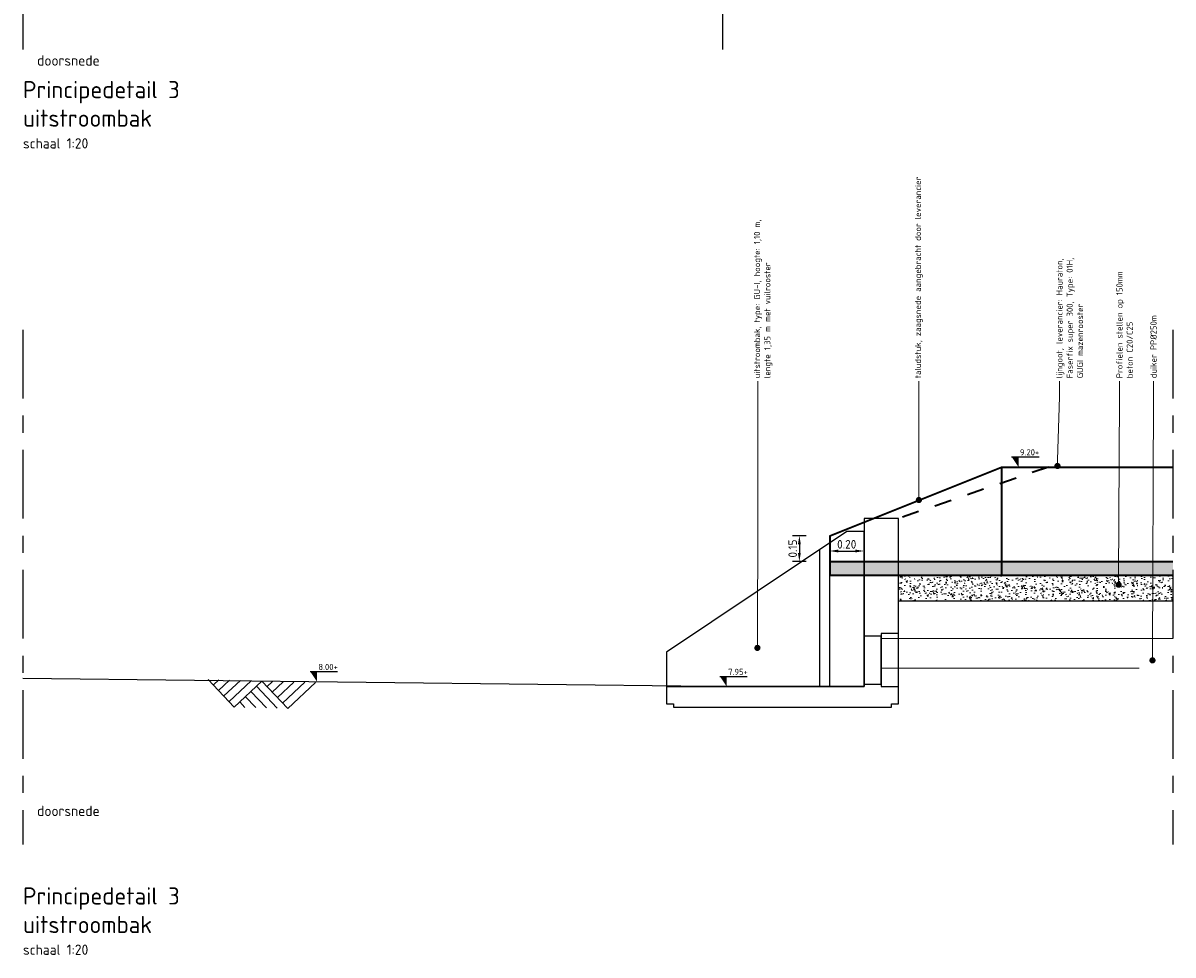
# Model space of a CAD drawing. Header units: metres. Extents: x 2158 to 2361, y 3646 to 3696.
# Tile 1 of 44: x 2174.4 to 2181.1, y 3666.8 to 3672.24. Entities that reach past the tile are written whole.
import ezdxf
from ezdxf import colors
from ezdxf.entities.mleader import LeaderData, LeaderLine
from ezdxf.math import Vec2, Vec3

# ---------------------------------------------------------------- set-up
doc = ezdxf.new("R2010")
doc.units = ezdxf.units.M
doc.header["$LTSCALE"] = 5
doc.linetypes.add('HIDDEN', pattern=[9.525, 6.35, -3.175])
doc.linetypes.add('XX-AFBREEK', pattern=[7, 4, -1, 1, -1])
for name, color, linetype, lineweight in [('N-WE-GW-MAAIVELD-SD', 90, 'Continuous', 25), ('N-WE-RI-HWA-BETONVORM-V', 254, 'Continuous', 18), ('N-WE-RI-HWA-duiker-G', 150, 'Continuous', 18), ('N-WE-RI-HWA_GOOT_LIJNGOOT-G gesloten', 1, 'Continuous', 35), ('N-WE-RI-HWA_GOOT_LIJNGOOT-V gesloten', 253, 'Continuous', 18), ('N-WE-RI-HWA_uitstroombak-G', 3, 'Continuous', 25), ('X-XX-AL-AANPIJLING-T18', 10, 'Continuous', 15), ('X-XX-AL-AFBREEKLIJN-GD', 7, 'XX-AFBREEK', 25), ('X-XX-AL-PEILMAAT-SD', 7, 'Continuous', 25), ('X-XX-AL-T18', 10, 'Continuous', 15)]:
    doc.layers.add(name, color=color, linetype=linetype, lineweight=lineweight)
doc.layers.add('TM00_MAATVOERING', color=1, linetype='Continuous')
doc.styles.add('NLCS-ISO', font='NLCS-ISO.ttf')
doc.styles.add('NLCS-ISO-M20-T25', font='NLCS-ISO.ttf', dxfattribs={"height": 0.05})
doc.styles.add('NLCS-ISO-M20-T50', font='NLCS-ISO.ttf', dxfattribs={"height": 0.1})
doc.dimstyles.new('NLCS-M20-T25-PIJL_L2_H2', dxfattribs={"dimscale": 0.02, "dimtxt": 2.5, "dimasz": 2.5, "dimexe": 2, "dimexo": 2, "dimgap": 0.7, "dimtad": 1, "dimzin": 0, "dimdsep": 46, "dimtxsty": 'NLCS-ISO-M20-T25', "dimcen": 0, "dimdle": 2, "dimclrd": 256, "dimclre": 256, "dimclrt": 256, "dimazin": 0, "dimtfac": 1, "dimtdec": 3, "dimtofl": 0, "dimtmove": 0, "dimatfit": 3, "dimfxl": 2, "dimfxlon": 1, "dimtfillclr": 256, "dimtolj": 1, "dimtzin": 0, "dimlwd": -1, "dimlwe": -1, "dimarcsym": 0})

# ---------------------------------------------------------------- blocks, each defined once
blk = doc.blocks.new('*D62')
at = {"layer": 'Defpoints', "color": 0, "transparency": 16777216}
for p in [(2179.1017, 3669.2485), (2178.9249, 3669.0985), (2179.1017, 3669.0985)]:
    blk.add_point(p, dxfattribs=at)
at = {"layer": 'TM00_MAATVOERING', "transparency": 16777216}
for p, q in [((2178.9649, 3669.2485), (2178.8849, 3669.2485)), ((2178.9249, 3669.1985), (2178.9249, 3669.1485)), ((2178.9649, 3669.0985), (2178.8849, 3669.0985))]:
    blk.add_line(p, q, dxfattribs=at)
for points in [[(2178.9166, 3669.1985), (2178.9333, 3669.1985), (2178.9249, 3669.2485)], [(2178.9166, 3669.1485), (2178.9333, 3669.1485), (2178.9249, 3669.0985)]]:
    blk.add_solid(points, dxfattribs=at)
at = {"layer": 'TM00_MAATVOERING', "transparency": 16777216, "insert": (2178.8859, 3669.1735), "char_height": 0.05, "attachment_point": 5, "rotation": 90, "style": 'NLCS-ISO-M20-T25'}
blk.add_mtext('\\A1;0.15', dxfattribs=at)
blk = doc.blocks.new('*D63')
at = {"layer": 'Defpoints', "color": 0, "ltscale": 0.2, "transparency": 16777216}
for p in [(2179.3017, 3669.1592), (2179.3017, 3669.0985), (2179.1017, 3669.0185)]:
    blk.add_point(p, dxfattribs=at)
at = {"layer": 'TM00_MAATVOERING', "ltscale": 0.2, "transparency": 16777216}
for p, q in [((2179.1017, 3669.1192), (2179.1017, 3669.1992)), ((2179.3017, 3669.1385), (2179.3017, 3669.1992)), ((2179.1517, 3669.1592), (2179.2517, 3669.1592))]:
    blk.add_line(p, q, dxfattribs=at)
for points in [[(2179.1517, 3669.1675), (2179.1517, 3669.1509), (2179.1017, 3669.1592)], [(2179.2517, 3669.1675), (2179.2517, 3669.1509), (2179.3017, 3669.1592)]]:
    blk.add_solid(points, dxfattribs=at)
at = {"layer": 'TM00_MAATVOERING', "ltscale": 0.2, "transparency": 16777216, "insert": (2179.2008, 3669.1982), "char_height": 0.05, "attachment_point": 5, "style": 'NLCS-ISO-M20-T25'}
blk.add_mtext('\\A1;0.20', dxfattribs=at)
blk = doc.blocks.new('SGW-GRONDWERK_MAAIVELD-SOD')
at = {"color": 0, "ltscale": 0.1}
for p, q in [((3.13, -3.12), (0, 0)), ((3.75, -2.5), (1.25, 0)), ((4.37, -1.87), (2.5, 0)), ((6.25, 0), (3.13, -3.12)), ((5, -1.25), (3.75, 0)), ((5.62, -0.62), (5, 0)), ((9.38, -3.12), (6.25, 0)), ((10, -2.5), (7.5, 0)), ((10.63, -1.87), (8.75, 0)), ((12.5, 0), (9.38, -3.12)), ((11.25, -1.25), (10, 0)), ((11.88, -0.62), (11.25, 0)), ((6.87, -0.62), (4.37, -3.12)), ((7.5, -1.25), (5.62, -3.12)), ((8.12, -1.87), (6.87, -3.12)), ((8.75, -2.5), (8.12, -3.12))]:
    blk.add_line(p, q, dxfattribs=at)
blk = doc.blocks.new('_Dot')
at = {"color": 0, "linetype": 'ByBlock', "lineweight": -2}
blk.add_line((-0.5, 0), (-1, 0), dxfattribs=at)
at = {"color": 0, "linetype": 'ByBlock', "const_width": 0.5}
blk.add_lwpolyline([(-0.25, 0, 1), (0.25, 0, 1)], format="xyb", close=True, dxfattribs=at)
blk = doc.blocks.new('SAL-PEILMAAT_INFRACAD_H01-SOD')
blk.add_line((-2, 3), (6, 3))
blk.add_solid([(-2, 3), (0, 3), (0, 0)])
at = {"style": 'NLCS-ISO'}
blk.add_attdef('...', (0.4, 3.4), '', height=1.8, dxfattribs=at)

msp = doc.modelspace()

# ---------------------------------------------------------------- hatches: boundary and pattern name
at = {"layer": 'N-WE-RI-HWA-BETONVORM-V'}
h = msp.add_hatch(dxfattribs=at)
h.set_pattern_fill('ACO-BETON_LICHT', color=256, scale=0.02, pattern_type=2)
h.set_pattern_definition([(50, (0, 0), (0.0728738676, -0.0063756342), [0.00762, -0.08382]), (355, (0, 0), (-0.0140971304, 0.0764226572), [0.006096, -0.067056]), (100.451, (0.00607, -0.00053), (0.0587770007, 0.0700466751), [0.006476, -0.071236]), (46.1842, (0, 0.02032), (0.1084316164, -0.0168169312), [0.01143, -0.12573]), (96.6356, (0.00904, 0.01892), (0.0949616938, 0.0989702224), [0.009714, -0.106854]), (351.184, (0, 0.02032), (0.0949618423, 0.098970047), [0.009144, -0.100584]), (21, (0.01016, 0.01524), (0.0606459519, -0.0409062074), [0.00762, -0.08382]), (326, (0.01016, 0.01524), (0.0247208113, 0.0736751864), [0.006096, -0.067056]), (71.4514, (0.015214, 0.01183), (0.0853665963, 0.0327691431), [0.006476, -0.071236]), (37.5, (0, 0), (0.0012354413, 0.03382201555), [0, -0.0662432, 0, -0.068072, 0, -0.06731]), (7.5, (0, 0), (0.026727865, 0.04007222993), [0, -0.0388112, 0, -0.0647192, 0, -0.025654]), (327.5, (-0.022657, 0), (0.05423623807, -0.0022914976), [0, -0.0254, 0, -0.079248, 0, -0.105156]), (317.5, (-0.032817, 0), (0.05925167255, 0.0101705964), [0, -0.03302, 0, -0.0526288, 0, -0.074676])])
h.paths.add_polyline_path([(2181.1017, 3668.8685), (2181.1017, 3669.0185), (2179.5017, 3669.0185), (2179.5017, 3668.8685)])
at = {"layer": 'N-WE-RI-HWA_GOOT_LIJNGOOT-V gesloten', "ltscale": 0.2}
h = msp.add_hatch(color=256, dxfattribs=at)
h.dxf.hatch_style = 1
h.paths.add_polyline_path([(2179.3017, 3669.0985), (2179.1067, 3669.0985), (2179.1017, 3669.0952), (2179.1017, 3669.0185), (2179.3017, 3669.0185)])
h = msp.add_hatch(color=256, dxfattribs=at)
h.dxf.hatch_style = 1
h.paths.add_polyline_path([(2180.1017, 3669.0985), (2179.1017, 3669.0985), (2179.1017, 3669.0185), (2180.1017, 3669.0185)])
h = msp.add_hatch(color=256, dxfattribs=at)
h.dxf.hatch_style = 1
h.paths.add_polyline_path([(2181.1017, 3669.0985), (2180.1017, 3669.0985), (2180.1017, 3669.0185), (2181.1017, 3669.0185)])

# ---------------------------------------------------------------- linework, layer by layer
at = {"layer": 'N-WE-GW-MAAIVELD-SD'}
msp.add_line((2179.5017, 3668.8685), (2181.1017, 3668.8685), dxfattribs=at)
at = {"layer": 'N-WE-GW-MAAIVELD-SD', "ltscale": 0.2}
msp.add_lwpolyline([(2178.4017, 3668.3685), (2174.4017, 3668.415)], dxfattribs=at)
at = {"layer": 'N-WE-RI-HWA-duiker-G'}
for points in [[(2179.4017, 3668.6485), (2181.1017, 3668.6485)], [(2179.4017, 3668.4769), (2180.9044, 3668.4769)]]:
    msp.add_lwpolyline(points, dxfattribs=at)
at = {"layer": 'N-WE-RI-HWA_GOOT_LIJNGOOT-G gesloten'}
msp.add_line((2179.1017, 3669.2485), (2179.1017, 3669.0185), dxfattribs=at)
for points in [[(2179.1017, 3669.2485), (2180.1017, 3669.6485), (2181.1017, 3669.6485)], [(2180.1017, 3669.6485), (2180.1017, 3669.0185)], [(2179.1017, 3669.2485), (2179.1017, 3669.0185)], [(2179.1017, 3669.0985), (2181.1017, 3669.0985)], [(2179.1017, 3669.0185), (2181.1017, 3669.0185)]]:
    msp.add_lwpolyline(points, dxfattribs=at)
at = {"layer": 'N-WE-RI-HWA_GOOT_LIJNGOOT-G gesloten', "linetype": 'HIDDEN', "ltscale": 0.001}
msp.add_lwpolyline([(2180.3767, 3669.6485), (2179.5017, 3669.3485)], dxfattribs=at)
at = {"layer": 'N-WE-RI-HWA_uitstroombak-G'}
msp.add_lwpolyline([(2178.1517, 3668.2685), (2178.1917, 3668.2685), (2178.1917, 3668.2485), (2179.4617, 3668.2485), (2179.4617, 3668.2685), (2179.5017, 3668.2685), (2179.5017, 3669.3485), (2179.3017, 3669.3485), (2179.3017, 3668.3685), (2178.1517, 3668.3685)], close=True, dxfattribs=at)
for points in [[(2179.3017, 3669.2735), (2179.2017, 3669.2735), (2178.1517, 3668.5685), (2178.1517, 3668.3685), (2179.3017, 3668.3685), (2179.3017, 3669.2735)], [(2179.1017, 3669.2064), (2179.0417, 3669.1661), (2179.0417, 3668.3685), (2179.1017, 3668.3685), (2179.1017, 3669.2064)], [(2179.4017, 3668.3835), (2179.4017, 3668.6633), (2179.3017, 3668.6633), (2179.3017, 3668.3835), (2179.4017, 3668.3835)], [(2179.5017, 3668.3685), (2179.5017, 3668.6783), (2179.4017, 3668.6783), (2179.4017, 3668.3685), (2179.5017, 3668.3685)]]:
    msp.add_lwpolyline(points, dxfattribs=at)
at = {"layer": 'X-XX-AL-AFBREEKLIJN-GD', "ltscale": 0.02}
for p, q in [((2174.4017, 3674.5398), (2174.4017, 3672.0833)), ((2178.4772, 3674.5398), (2178.4772, 3672.0833)), ((2174.4017, 3670.4485), (2174.4017, 3667.4485)), ((2181.1017, 3670.4485), (2181.1017, 3667.4485))]:
    msp.add_line(p, q, dxfattribs=at)

# ---------------------------------------------------------------- block references
at = {"layer": 'N-WE-GW-MAAIVELD-SD', "ltscale": 0.2, "xscale": -0.05000000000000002, "yscale": 0.05000000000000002, "zscale": 0.05000000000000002, "rotation": 358.3153156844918}
msp.add_blockref('SGW-GRONDWERK_MAAIVELD-SOD', (2176.1055, 3668.3918), dxfattribs=at)
at = {"layer": 'X-XX-AL-PEILMAAT-SD', "xscale": 0.02, "yscale": 0.02, "zscale": 0.02}
for p, values in [((2180.2017, 3669.6485), {'...': '9.20+'}), ((2176.1145, 3668.3973), {'...': '8.00+'}), ((2178.5017, 3668.3685), {'...': '7.95+'})]:
    msp.add_blockref('SAL-PEILMAAT_INFRACAD_H01-SOD', p, dxfattribs=at).add_auto_attribs(values)

# ---------------------------------------------------------------- texts
at = {"layer": 'X-XX-AL-T18', "char_height": 0.1, "width": 5.841356, "attachment_point": 1, "style": 'NLCS-ISO-M20-T50'}
for s, insert in [('{\\H0.6x;\\C3;doorsnede}', (2174.484, 3672.0485)), ('{\\C4;Principedetail 3\\Puitstroombak\\P\\H0.6x;\\C3;schaal 1:20}', (2174.4017, 3671.8989)), ('{\\H0.6x;\\C3;doorsnede}', (2174.484, 3667.6741)), ('{\\C4;Principedetail 3\\Puitstroombak\\P\\H0.6x;\\C3;schaal 1:20}', (2174.4017, 3667.1985))]:
    msp.add_mtext(s, dxfattribs=dict(at, insert=insert))

# ---------------------------------------------------------------- dimensions: what is measured, and where the dimension line sits
at = {"layer": 'TM00_MAATVOERING'}
dim = msp.add_linear_dim(base=(2178.9249, 3669.0985), p1=(2179.1017, 3669.2485), p2=(2179.1017, 3669.0985), angle=90, dimstyle='NLCS-M20-T25-PIJL_L2_H2', dxfattribs=at)
dim.commit()
dim.dimension.update_dxf_attribs({"geometry": '*D62', "text_midpoint": (2178.8859, 3669.1735)})
at = {"layer": 'TM00_MAATVOERING', "ltscale": 0.2}
dim = msp.add_linear_dim(base=(2179.3017, 3669.1592), p1=(2179.1017, 3669.0185), p2=(2179.3017, 3669.0985), dimstyle='NLCS-M20-T25-PIJL_L2_H2', dxfattribs=at)
dim.commit()
dim.dimension.update_dxf_attribs({"geometry": '*D63', "text_midpoint": (2179.2008, 3669.1592), "dimtype": 160})

# ---------------------------------------------------------------- leaders
at = {"layer": 'X-XX-AL-AANPIJLING-T18'}
ml = msp.add_multileader_mtext('Standard', dxfattribs=at)
ml.set_content('{\\C2;uitstroombak, type: GU-I, hoogte: 1,10 m, \\Plengte 1,35 m met vuilrooster}', color=256, style='NLCS-ISO-M20-T50')
ml.set_leader_properties(color=256, linetype='ByLayer', lineweight=-1)
ml.set_arrow_properties(name='DOT')
ml.build(insert=Vec2(0, 0))
ml.multileader.update_dxf_attribs({"text_right_attachment_type": 5, "dogleg_length": 0.045, "arrow_head_size": 0.036})
ctx = ml.context
ctx.base_point, ctx.char_height, ctx.arrow_head_size, ctx.landing_gap_size, ctx.plane_origin, ctx.plane_x_axis, ctx.plane_y_axis = Vec3(2178.6837, 3670.1485), 0.036, 0.036, 0.018, Vec3(2178.6837, 3666.5756), Vec3(0, 1), Vec3(-1, 0)
ctx.right_attachment = 5
notes = []
notes.append((ctx, [(0, (1, 1, 0), (2178.6837, 3670.0585), (0, 1), 0.09, [(0, [(2178.6805, 3668.5944), (2178.6837, 3669.3591)], 0, [])])]))
ctx.mtext.insert, ctx.mtext.text_direction, ctx.mtext.rotation, ctx.mtext.width, ctx.mtext.flow_direction = Vec3(2178.6603, 3670.1665), Vec3(0, 1), 1.570796, 3.459755, 5
ml = msp.add_multileader_mtext('Standard', dxfattribs=at)
ml.set_content('{\\C2;taludstuk, zaagsnede aangebracht door leverancier}', color=256, style='NLCS-ISO-M20-T50')
ml.set_leader_properties(color=256, linetype='ByLayer', lineweight=-1)
ml.set_arrow_properties(name='DOT')
ml.build(insert=Vec2(0, 0))
ml.multileader.update_dxf_attribs({"text_right_attachment_type": 5, "dogleg_length": 0.045, "arrow_head_size": 0.036})
ctx = ml.context
ctx.base_point, ctx.char_height, ctx.arrow_head_size, ctx.landing_gap_size, ctx.plane_origin, ctx.plane_x_axis, ctx.plane_y_axis = Vec3(2179.6212, 3670.1485), 0.036, 0.036, 0.018, Vec3(2179.6212, 3666.5756), Vec3(0, 1), Vec3(-1, 0)
ctx.right_attachment = 5
notes.append((ctx, [(0, (1, 1, 0), (2179.6212, 3670.0585), (0, 1), 0.09, [(0, [(2179.6212, 3669.4563)], 0, [])])]))
ctx.mtext.insert, ctx.mtext.text_direction, ctx.mtext.rotation, ctx.mtext.width, ctx.mtext.flow_direction = Vec3(2179.5978, 3670.1665), Vec3(0, 1), 1.570796, 1.933083, 5
ml = msp.add_multileader_mtext('Standard', dxfattribs=at)
ml.set_content('{\\C2;lijngoot, leverancier: Hauraton,\\PFaserfix super 300, Type: 01H,\\PGUGI mazenrooster}', color=256, style='NLCS-ISO-M20-T50')
ml.set_leader_properties(color=256, linetype='ByLayer', lineweight=-1)
ml.set_arrow_properties(name='DOT')
ml.build(insert=Vec2(0, 0))
ml.multileader.update_dxf_attribs({"text_right_attachment_type": 5, "dogleg_length": 0.045, "arrow_head_size": 0.036})
ctx = ml.context
ctx.base_point, ctx.char_height, ctx.arrow_head_size, ctx.landing_gap_size, ctx.plane_origin, ctx.plane_x_axis, ctx.plane_y_axis = Vec3(2180.44, 3670.1485), 0.036, 0.036, 0.018, Vec3(2180.44, 3666.5756), Vec3(0, 1), Vec3(-1, 0)
ctx.right_attachment = 5
notes.append((ctx, [(0, (1, 1, 0), (2180.44, 3670.0585), (0, 1), 0.09, [(0, [(2180.4286, 3669.655)], 0, [])])]))
ctx.mtext.insert, ctx.mtext.text_direction, ctx.mtext.rotation, ctx.mtext.width, ctx.mtext.flow_direction = Vec3(2180.422, 3670.1665), Vec3(0, 1), 1.570796, 1.933083, 5
ml = msp.add_multileader_mtext('Standard', dxfattribs=at)
ml.set_content('{\\C2;Profielen stellen op 150mm \\Pbeton C20/C25}', color=256, style='NLCS-ISO-M20-T50')
ml.set_leader_properties(color=256, linetype='ByLayer', lineweight=-1)
ml.set_arrow_properties(name='DOT')
ml.build(insert=Vec2(0, 0))
ml.multileader.update_dxf_attribs({"text_right_attachment_type": 5, "dogleg_length": 0.045, "arrow_head_size": 0.036})
ctx = ml.context
ctx.base_point, ctx.char_height, ctx.arrow_head_size, ctx.landing_gap_size, ctx.plane_origin, ctx.plane_x_axis, ctx.plane_y_axis = Vec3(2180.7898, 3670.1485), 0.036, 0.036, 0.018, Vec3(2180.7898, 3666.5756), Vec3(0, 1), Vec3(-1, 0)
ctx.right_attachment = 5
notes.append((ctx, [(0, (1, 1, 0), (2180.7898, 3670.0585), (0, 1), 0.09, [(0, [(2180.7849, 3668.9625)], 0, [])])]))
ctx.mtext.insert, ctx.mtext.text_direction, ctx.mtext.rotation, ctx.mtext.width, ctx.mtext.flow_direction = Vec3(2180.7718, 3670.1665), Vec3(0, 1), 1.570796, 1.933083, 5
ml = msp.add_multileader_mtext('Standard', dxfattribs=at)
ml.set_content('{\\C2;duiker PP%%C250m}', color=256, style='NLCS-ISO-M20-T50')
ml.set_leader_properties(color=256, linetype='ByLayer', lineweight=-1)
ml.set_arrow_properties(name='DOT')
ml.build(insert=Vec2(0, 0))
ml.multileader.update_dxf_attribs({"text_right_attachment_type": 5, "dogleg_length": 0.045, "arrow_head_size": 0.036})
ctx = ml.context
ctx.base_point, ctx.char_height, ctx.arrow_head_size, ctx.landing_gap_size, ctx.plane_origin, ctx.plane_x_axis, ctx.plane_y_axis = Vec3(2180.9882, 3670.1485), 0.036, 0.036, 0.018, Vec3(2180.9882, 3666.5756), Vec3(0, 1), Vec3(-1, 0)
ctx.right_attachment = 5
notes.append((ctx, [(0, (1, 1, 0), (2180.9882, 3670.0585), (0, 1), 0.09, [(0, [(2180.9821, 3668.5215)], 0, [])])]))
ctx.mtext.insert, ctx.mtext.text_direction, ctx.mtext.rotation, ctx.mtext.width, ctx.mtext.flow_direction = Vec3(2180.9702, 3670.1665), Vec3(0, 1), 1.570796, 1.933083, 5
for ctx, leaders in notes:
    for number, flags, end, landing, length, lines in leaders:
        leader = LeaderData()
        leader.index, (leader.has_last_leader_line, leader.has_dogleg_vector, leader.attachment_direction) = number, flags
        leader.last_leader_point, leader.dogleg_vector, leader.dogleg_length = Vec3(end), Vec3(landing), length
        for number, points, colour, breaks in lines:
            line = LeaderLine()
            line.index, line.vertices, line.color, line.breaks = number, Vec3.list(points), colors.encode_raw_color(colour), breaks
            leader.lines.append(line)
        ctx.leaders.append(leader)

doc.saveas('drawing.dxf')
